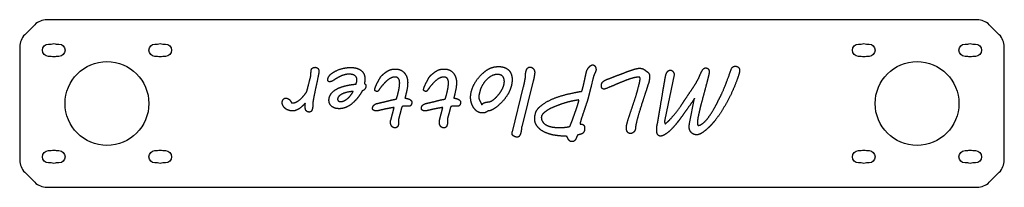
# Model space of a CAD drawing. Header units: millimetres. Extents: x -3 to 279, y -3 to 45.
import ezdxf

# ---------------------------------------------------------------- set-up
doc = ezdxf.new("R2010")
doc.units = ezdxf.units.MM

msp = doc.modelspace()

# ---------------------------------------------------------------- linework, layer by layer
for p, q in [((80.42, 29.07), (80.42, 29.4)), ((141.85, 28.49), (141.85, 28.8)), ((184.48, 29.19), (181.79, 16.42)), ((138.1, 12.9), (141.33, 25.86)), ((144.1, 27.53), (140.77, 14.28)), ((161.17, 28.03), (160.67, 25.97)), ((174.02, 24.97), (174.25, 25.86)), ((177.04, 26.57), (176.31, 24.38)), ((157.35, 24.4), (157.73, 24.44)), ((103.27, 16.24), (104.21, 19.86)), ((108.52, 20.19), (106.79, 20.19)), ((117.25, 16.24), (118.19, 19.86)), ((122.5, 20.19), (120.77, 20.19)), ((188.85, 15.26), (190.29, 22.49)), ((144.6, 17.65), (144.71, 18.11)), ((105.54, 15.59), (105.54, 15.47)), ((119.52, 15.59), (119.52, 15.47)), ((157.5, 15.36), (157.5, 15.26)), ((185.62, 15.9), (185.4, 15.61))]:
    msp.add_line(p, q)
for points in [[(274.71, -1.54), (277.54, 1.29, 0.198912), (279, 4.83), (279, 37.17, 0.198912), (277.54, 40.71), (274.71, 43.54, 0.198912), (271.17, 45), (4.83, 45, 0.198912), (1.29, 43.54), (-1.54, 40.71, 0.198912), (-3, 37.17), (-3, 4.83, 0.198912), (-1.54, 1.29), (1.29, -1.54, 0.198912), (4.83, -3), (271.17, -3, 0.198912)], [(8.25, 34.5), (7.49, 34.5, -0.202721), (6.01, 34.5), (5.25, 34.5, -1), (5.25, 38), (6.01, 38, -0.202721), (7.49, 38), (8.25, 38, -1)], [(38.75, 34.5), (37.99, 34.5, -0.202721), (36.51, 34.5), (35.75, 34.5, -1), (35.75, 38), (36.51, 38, -0.202721), (37.99, 38), (38.75, 38, -1)], [(240.25, 38, -1), (240.25, 34.5), (239.49, 34.5, -0.202721), (238.01, 34.5), (237.25, 34.5, -1), (237.25, 38), (238.01, 38, -0.202721), (239.49, 38)], [(268.51, 34.5), (267.75, 34.5, -1), (267.75, 38), (268.51, 38, -0.202721), (269.99, 38), (270.75, 38, -1), (270.75, 34.5), (269.99, 34.5, -0.202721)], [(8.25, 4), (7.49, 4, -0.202721), (6.01, 4), (5.25, 4, -1), (5.25, 7.5), (6.01, 7.5, -0.202721), (7.49, 7.5), (8.25, 7.5, -1)], [(38.75, 4), (37.99, 4, -0.202721), (36.51, 4), (35.75, 4, -1), (35.75, 7.5), (36.51, 7.5, -0.202721), (37.99, 7.5), (38.75, 7.5, -1)], [(239.49, 7.5), (240.25, 7.5, -1), (240.25, 4), (239.49, 4, -0.202721), (238.01, 4), (237.25, 4, -1), (237.25, 7.5), (238.01, 7.5, -0.202721)], [(270.75, 4), (269.99, 4, -0.202721), (268.51, 4), (267.75, 4, -1), (267.75, 7.5), (268.51, 7.5, -0.202721), (269.99, 7.5), (270.75, 7.5, -1)]]:
    msp.add_lwpolyline(points, format="xyb", close=True)
for centre in [(22, 21), (254, 21)]:
    msp.add_circle(centre, 12)
for points in [[(80.6, 30.9), (80.75, 31.09), (81.27, 31.36), (81.62, 31.36)], [(81.62, 31.36), (82.17, 31.36), (82.71, 30.65), (82.71, 30.17)], [(86.04, 29.34), (87.4, 30.4), (90.23, 31.3), (91.83, 31.3)], [(91.83, 31.3), (92.12, 31.3), (92.98, 31.24), (93.87, 31.01), (94.75, 30.55), (95.44, 29.84), (95.87, 28.78), (95.87, 28.03)], [(130.71, 30.51), (131.4, 31.01), (133.1, 31.57), (134.15, 31.57)], [(134.15, 31.57), (135.15, 31.57), (136.6, 31.03), (137.56, 30.05), (138.04, 28.67), (138.04, 27.84)], [(141.85, 28.8), (141.85, 29.19), (141.96, 30.11), (142.23, 30.9), (142.73, 31.42), (143.15, 31.42)], [(143.15, 31.42), (143.48, 31.42), (144, 31.13), (144.33, 30.65), (144.5, 30.13), (144.5, 29.9)], [(159.33, 30.11), (159.4, 30.36), (159.75, 31.03), (160.21, 31.63), (160.81, 32.05), (161.15, 32.05)], [(161.15, 32.05), (161.37, 32.05), (161.71, 31.8), (161.94, 31.4), (162.06, 30.92), (162.06, 30.72)], [(169.62, 29.59), (170.19, 29.8), (171.54, 30.32), (172.87, 30.78), (174.08, 31.09), (174.48, 31.09)], [(174.48, 31.09), (174.98, 31.09), (175.52, 30.94), (175.98, 30.67), (176.42, 30.28), (176.79, 30.05)], [(191.25, 27.82), (191.46, 28.19), (191.9, 29.32), (192.44, 30.42), (193.04, 31.19), (193.44, 31.19)], [(193.44, 31.19), (193.73, 31.19), (194.12, 31.01), (194.35, 30.72), (194.46, 30.32), (194.46, 30.07)], [(200.87, 30.99), (201, 31.3), (201.58, 31.67), (201.9, 31.67)], [(201.9, 31.67), (202.56, 31.67), (203.19, 30.97), (203.19, 30.42)], [(79.21, 24.36), (79.48, 25.4), (80.1, 27.78), (80.42, 29.07)], [(80.42, 29.4), (80.42, 29.78), (80.48, 30.59), (80.6, 30.9)], [(82.65, 29.72), (82.48, 28.82), (82.04, 26.63), (81.56, 24.42), (81.12, 22.28), (80.98, 21.38)], [(82.71, 30.17), (82.71, 29.94), (82.65, 29.72)], [(85.29, 28.09), (85.35, 28.42), (85.75, 29.09), (86.04, 29.34)], [(91.35, 29.4), (90.75, 29.4), (89.65, 29.13), (88.65, 28.72), (87.77, 28.19), (87.4, 27.97)], [(93.6, 27.82), (93.6, 28.57), (92.4, 29.4), (91.35, 29.4)], [(98.71, 25.13), (98.92, 25.94), (99.77, 27.55), (100.23, 28.38)], [(104.48, 28.57), (103.79, 28.57), (102.46, 27.82), (101.27, 26.67), (100.19, 25.3), (99.73, 24.69)], [(100.23, 28.38), (100.37, 28.65), (100.9, 29.19), (101.48, 29.69), (102.12, 30.15), (102.42, 30.34)], [(102.42, 30.34), (102.92, 30.65), (104.06, 30.88), (104.6, 30.88)], [(105.83, 26.86), (105.83, 27.22), (105.71, 27.84), (105.4, 28.3), (104.87, 28.57), (104.48, 28.57)], [(104.6, 30.88), (105.46, 30.88), (106.75, 30.28), (107.65, 29.22), (108.12, 27.82), (108.12, 27.03)], [(112.69, 25.13), (112.9, 25.94), (113.75, 27.55), (114.21, 28.38)], [(118.46, 28.57), (117.77, 28.57), (116.44, 27.82), (115.25, 26.67), (114.17, 25.3), (113.71, 24.69)], [(114.21, 28.38), (114.35, 28.65), (114.87, 29.19), (115.46, 29.69), (116.1, 30.15), (116.4, 30.34)], [(116.4, 30.34), (116.9, 30.65), (118.04, 30.88), (118.58, 30.88)], [(119.81, 26.86), (119.81, 27.22), (119.69, 27.84), (119.37, 28.3), (118.85, 28.57), (118.46, 28.57)], [(118.58, 30.88), (119.44, 30.88), (120.73, 30.28), (121.62, 29.22), (122.1, 27.82), (122.1, 27.03)], [(126.15, 22.76), (126.15, 23.78), (126.79, 25.9), (127.98, 27.92), (129.67, 29.78), (130.71, 30.51)], [(133.83, 29.32), (132.85, 29.32), (131.17, 28.34), (129.83, 26.84), (128.94, 25.11), (128.77, 24.38)], [(135.81, 27.34), (135.81, 27.76), (135.58, 28.51), (135.1, 29.03), (134.35, 29.32), (133.83, 29.32)], [(141.33, 25.86), (141.52, 26.63), (141.77, 28.03), (141.85, 28.49)], [(144.5, 29.9), (144.5, 29.69), (144.42, 29.09), (144.29, 28.42), (144.17, 27.76), (144.1, 27.53)], [(158.06, 24.67), (158.33, 25.57), (158.62, 26.9), (158.9, 28.13), (159.15, 29.36), (159.33, 30.11)], [(162.02, 30.44), (161.98, 30.22), (161.79, 29.8), (161.54, 29.28), (161.29, 28.57), (161.17, 28.03)], [(162.06, 30.72), (162.06, 30.65), (162.06, 30.51), (162.02, 30.44)], [(165.62, 28.07), (165.83, 28.15), (166.52, 28.4), (167.31, 28.72), (168.17, 29.05), (168.92, 29.32), (169.5, 29.55), (169.62, 29.59)], [(174.31, 28.57), (173.79, 28.57), (172.35, 28.22), (170.83, 27.72), (169.33, 27.11), (168.69, 26.84)], [(174.69, 28.11), (174.69, 28.32), (174.54, 28.57), (174.31, 28.57)], [(176.79, 30.05), (177.12, 29.84), (177.42, 29.13), (177.42, 28.72)], [(177.42, 28.72), (177.42, 28.51), (177.35, 27.97), (177.25, 27.36), (177.12, 26.8), (177.04, 26.57)], [(179.73, 15.55), (179.79, 15.9), (180, 17.26), (180.31, 19.01), (180.65, 21.03), (181, 23.13), (181.33, 25.17), (181.65, 26.94), (181.87, 28.34), (181.96, 28.72)], [(181.96, 28.72), (182, 28.9), (182.17, 29.53), (182.5, 30.11), (183.02, 30.55), (183.42, 30.55)], [(183.42, 30.55), (183.62, 30.55), (184, 30.28), (184.29, 29.88), (184.46, 29.4), (184.48, 29.19)], [(194.29, 28.92), (194.02, 27.78), (193.42, 25.53), (192.79, 23.17), (192.1, 20.65), (191.77, 19.24)], [(194.46, 30.07), (194.46, 29.78), (194.35, 29.19), (194.29, 28.92)], [(203.12, 29.9), (202.87, 28.92), (202, 26.53), (200.85, 23.9), (199.48, 21.22), (197.98, 18.67), (196.42, 16.4), (195.65, 15.53)], [(197.12, 21.88), (197.19, 22.01), (197.42, 22.47), (197.83, 23.28), (198.42, 24.55), (199.19, 26.49), (200.23, 29.17), (200.87, 30.99)], [(203.19, 30.42), (203.19, 30.19), (203.12, 29.9)], [(85.27, 27.72), (85.27, 27.82), (85.27, 28.03), (85.29, 28.09)], [(85.77, 27.22), (85.46, 27.22), (85.27, 27.55), (85.27, 27.72)], [(85.71, 22.78), (85.9, 23.51), (86.87, 24.59), (88.21, 25.4), (89.77, 25.94), (91.33, 26.3), (92.77, 26.51), (93.31, 26.55)], [(87.4, 27.97), (86.94, 27.65), (86.1, 27.22), (85.77, 27.22)], [(93.31, 26.55), (93.42, 26.78), (93.6, 27.49), (93.6, 27.82)], [(96.17, 26.05), (96.17, 25.51), (95.56, 24.74), (95.08, 24.59)], [(95.87, 28.03), (95.87, 27.42), (95.71, 26.67)], [(95.71, 26.67), (95.87, 26.63), (96.17, 26.34), (96.17, 26.05)], [(104.87, 22.24), (105.12, 22.97), (105.48, 24.38), (105.73, 25.61), (105.83, 26.59), (105.83, 26.86)], [(108.12, 27.03), (108.12, 25.94), (107.62, 23.61), (107.35, 22.53)], [(118.85, 22.24), (119.1, 22.97), (119.46, 24.38), (119.71, 25.61), (119.81, 26.59), (119.81, 26.86)], [(122.1, 27.03), (122.1, 25.94), (121.6, 23.61), (121.33, 22.53)], [(131.6, 21.51), (132.04, 21.65), (132.92, 22.24), (133.75, 23.05), (134.52, 23.99), (135.12, 24.94), (135.58, 25.88), (135.67, 26.26)], [(137.81, 26.09), (137.62, 25.3), (136.81, 23.53), (135.48, 21.74), (133.65, 19.99), (132.42, 19.24)], [(135.67, 26.26), (135.75, 26.57), (135.81, 27.09), (135.81, 27.34)], [(138.04, 27.84), (138.04, 27.03), (137.81, 26.09)], [(160.67, 25.97), (160.48, 25.22), (160.08, 23.65), (159.83, 22.67)], [(163.6, 26.03), (163.6, 26.3), (163.71, 26.74), (163.75, 26.88)], [(164.35, 25.11), (164.15, 25.11), (163.85, 25.26), (163.69, 25.51), (163.6, 25.86), (163.6, 26.03)], [(163.75, 26.88), (163.92, 27.11), (164.4, 27.53), (164.94, 27.82), (165.46, 28.03), (165.62, 28.07)], [(168.69, 26.84), (168.35, 26.69), (167.87, 26.49), (167.17, 26.19), (165.98, 25.69), (164.94, 25.26)], [(174.25, 25.86), (174.44, 26.53), (174.69, 27.74), (174.69, 28.11)], [(187.1, 21.42), (187.58, 22.17), (188.67, 23.8), (189.79, 25.44), (190.83, 27.07), (191.25, 27.82)], [(75.15, 21.17), (75.81, 21.17), (77, 21.86), (78.02, 22.82), (78.9, 23.92), (79.21, 24.36)], [(85.58, 21.92), (85.58, 22.38), (85.71, 22.78)], [(92.52, 24.47), (91.58, 24.38), (90.04, 24.05), (88.9, 23.51), (88.19, 22.86), (88.08, 22.49)], [(95.08, 24.59), (94.94, 24.32), (94.35, 23.34), (93.46, 22.19), (92.33, 21.05), (90.98, 20.11), (89.42, 19.51), (88.54, 19.51)], [(88.94, 21.55), (89.5, 21.55), (90.6, 22.13), (91.56, 23.03), (92.31, 24.05), (92.52, 24.47)], [(98.69, 24.99), (98.69, 25.09), (98.71, 25.13)], [(99.33, 24.44), (99.25, 24.44), (99.04, 24.51), (98.83, 24.63), (98.69, 24.84), (98.69, 24.99)], [(99.73, 24.69), (99.58, 24.44), (99.33, 24.44)], [(112.67, 24.99), (112.67, 25.09), (112.69, 25.13)], [(113.31, 24.44), (113.23, 24.44), (113.02, 24.51), (112.81, 24.63), (112.67, 24.84), (112.67, 24.99)], [(113.71, 24.69), (113.56, 24.44), (113.31, 24.44)], [(126.79, 20.19), (126.67, 20.47), (126.42, 21.01), (126.25, 21.63), (126.15, 22.32), (126.15, 22.76)], [(128.77, 24.38), (128.65, 23.94), (128.48, 23.13), (128.48, 22.8)], [(128.48, 22.8), (128.48, 22.47), (128.73, 21.88), (128.92, 21.53)], [(145.87, 19.97), (147.02, 21.01), (149.77, 22.44), (152.75, 23.42), (155.85, 24.11), (157.35, 24.4)], [(159.83, 22.67), (159.62, 21.88), (159.04, 20.15), (158.42, 18.32), (157.77, 16.38), (157.5, 15.36)], [(157.73, 24.44), (158.02, 24.49), (158.06, 24.67)], [(164.94, 25.26), (164.75, 25.19), (164.48, 25.11), (164.35, 25.11)], [(170.83, 14.78), (171.12, 15.97), (171.96, 18.51), (172.83, 21.11), (173.69, 23.72), (174.02, 24.97)], [(176.31, 24.38), (175.73, 22.59), (174.67, 19.3), (173.85, 16.51), (173.37, 14.36), (173.35, 13.74)], [(72.17, 21.28), (72.17, 21.47), (72.31, 21.92), (72.58, 22.3), (72.94, 22.55), (73.17, 22.55)], [(73.17, 19.49), (72.75, 19.8), (72.17, 20.78), (72.17, 21.28)], [(73.17, 22.55), (73.4, 22.55), (74.02, 22.32), (74.23, 22.13)], [(74.23, 22.13), (74.31, 22.07), (74.52, 21.78), (74.69, 21.49), (74.81, 21.26), (74.85, 21.22)], [(74.85, 21.22), (74.92, 21.19), (75.08, 21.17), (75.15, 21.17)], [(78.77, 21.07), (78.42, 20.69), (77.6, 19.9), (76.69, 19.28), (75.67, 18.86), (75.1, 18.86)], [(78.75, 20.32), (78.75, 20.51), (78.77, 20.94), (78.77, 21.07)], [(79.92, 18.55), (79.54, 18.55), (79.08, 18.86), (78.83, 19.34), (78.75, 19.99), (78.75, 20.32)], [(81, 20.94), (81, 20.53), (80.9, 19.74), (80.79, 19.4)], [(80.98, 21.38), (81, 21.26), (81, 21.05), (81, 20.94)], [(88.54, 19.51), (87.79, 19.51), (86.69, 19.88), (85.96, 20.53), (85.58, 21.42), (85.58, 21.92)], [(88.08, 22.49), (88.04, 22.4), (88.04, 22.3), (88.04, 22.24)], [(88.04, 22.24), (88.04, 21.9), (88.56, 21.55), (88.94, 21.55)], [(98.06, 19.61), (98.06, 19.92), (98.31, 20.4), (98.71, 20.76), (99.19, 20.99), (99.44, 21.03)], [(99.44, 21.03), (99.65, 21.07), (100.31, 21.22), (101.1, 21.4), (101.96, 21.61), (102.35, 21.72)], [(104.21, 19.86), (103.52, 19.76), (102.44, 19.55), (101.87, 19.44)], [(102.35, 21.72), (102.94, 21.86), (103.79, 22.07), (104.37, 22.17), (104.75, 22.24), (104.87, 22.24)], [(106.79, 20.19), (106.54, 20.19), (106.35, 19.78), (106.31, 19.57)], [(107.35, 22.53), (107.69, 22.51), (108.4, 22.34), (108.96, 22.03), (109.31, 21.57), (109.31, 21.28)], [(109.31, 21.28), (109.31, 21.15), (109.21, 20.8), (109.02, 20.44), (108.71, 20.19), (108.52, 20.19)], [(112.04, 19.61), (112.04, 19.92), (112.29, 20.4), (112.69, 20.76), (113.17, 20.99), (113.42, 21.03)], [(113.42, 21.03), (113.62, 21.07), (114.29, 21.22), (115.08, 21.4), (115.94, 21.61), (116.33, 21.72)], [(118.19, 19.86), (117.5, 19.76), (116.42, 19.55), (115.85, 19.44)], [(116.33, 21.72), (116.92, 21.86), (117.77, 22.07), (118.35, 22.17), (118.73, 22.24), (118.85, 22.24)], [(120.77, 20.19), (120.52, 20.19), (120.33, 19.78), (120.29, 19.57)], [(121.33, 22.53), (121.67, 22.51), (122.37, 22.34), (122.94, 22.03), (123.29, 21.57), (123.29, 21.28)], [(123.29, 21.28), (123.29, 21.15), (123.19, 20.8), (123, 20.44), (122.69, 20.19), (122.5, 20.19)], [(129.65, 18.28), (128.65, 18.28), (127.25, 19.3), (126.79, 20.19)], [(128.92, 21.53), (129.04, 21.3), (129.27, 20.82), (129.35, 20.59)], [(129.35, 20.59), (129.46, 20.78), (129.69, 21.05), (130.17, 21.26), (130.96, 21.44), (131.6, 21.51)], [(144.71, 18.11), (144.81, 18.65), (145.46, 19.59), (145.87, 19.97)], [(155.02, 21.63), (154.19, 21.47), (152.27, 20.9), (150.37, 20.19), (148.62, 19.4), (147.96, 18.94)], [(154.71, 14.72), (154.81, 14.99), (155.17, 15.9), (155.58, 17.03), (156.04, 18.3), (156.46, 19.51), (156.81, 20.55), (156.9, 20.88)], [(157.04, 22.01), (157, 22.01), (156.58, 21.92), (156, 21.84), (155.33, 21.69), (155.02, 21.63)], [(156.9, 20.88), (156.92, 20.99), (157.02, 21.26), (157.08, 21.55), (157.15, 21.8), (157.15, 21.84)], [(157.15, 21.84), (157.15, 21.9), (157.1, 22.01), (157.04, 22.01)], [(181.85, 15.15), (182.44, 15.59), (183.77, 16.94), (185.12, 18.61), (186.48, 20.49), (187.1, 21.42)], [(190.29, 22.49), (190.1, 22.17), (189.4, 21.15), (188.52, 19.9), (187.56, 18.55), (186.65, 17.28), (185.87, 16.24), (185.62, 15.9)], [(191.35, 14.74), (191.83, 14.74), (192.9, 15.47), (193.98, 16.61), (195.04, 18.11), (196, 19.72), (196.81, 21.26), (197.12, 21.88)], [(74.25, 19.01), (73.98, 19.07), (73.42, 19.28), (73.17, 19.49)], [(75.1, 18.86), (74.9, 18.86), (74.46, 18.92), (74.25, 19.01)], [(80.79, 19.4), (80.65, 18.9), (80.31, 18.55), (79.92, 18.55)], [(99.23, 18.88), (99.02, 18.88), (98.6, 18.94), (98.27, 19.11), (98.06, 19.38), (98.06, 19.61)], [(101.87, 19.44), (101.29, 19.32), (100.42, 19.11), (99.81, 18.97), (99.37, 18.88), (99.23, 18.88)], [(106.31, 19.57), (106.15, 18.82), (105.83, 17.72), (105.62, 16.97), (105.52, 16.49), (105.52, 16.34)], [(113.21, 18.88), (113, 18.88), (112.58, 18.94), (112.25, 19.11), (112.04, 19.38), (112.04, 19.61)], [(115.85, 19.44), (115.27, 19.32), (114.4, 19.11), (113.79, 18.97), (113.35, 18.88), (113.21, 18.88)], [(120.29, 19.57), (120.12, 18.82), (119.81, 17.72), (119.6, 16.97), (119.5, 16.49), (119.5, 16.34)], [(131, 18.84), (130.5, 18.28), (129.65, 18.28)], [(132.42, 19.24), (132.23, 19.13), (131.44, 18.86), (131, 18.84)], [(144.5, 16.59), (144.5, 17.09), (144.6, 17.65)], [(147.96, 18.94), (147.25, 18.47), (146.4, 17.51), (146.4, 16.97)], [(146.4, 16.97), (146.4, 16.65), (146.56, 16.13), (146.67, 15.94)], [(191.77, 19.24), (191.67, 18.84), (191.44, 17.84), (191.23, 16.82), (191.1, 15.86), (191.1, 15.49)], [(103.21, 15.65), (103.21, 15.99), (103.27, 16.24)], [(104.5, 14.03), (104.17, 14.03), (103.67, 14.3), (103.35, 14.78), (103.21, 15.36), (103.21, 15.65)], [(105.4, 14.72), (105.33, 14.47), (104.92, 14.03), (104.5, 14.03)], [(105.54, 15.47), (105.54, 15.36), (105.5, 15.01), (105.4, 14.72)], [(105.52, 16.34), (105.52, 16.17), (105.54, 15.86), (105.54, 15.59)], [(117.19, 15.65), (117.19, 15.99), (117.25, 16.24)], [(118.48, 14.03), (118.15, 14.03), (117.65, 14.3), (117.33, 14.78), (117.19, 15.36), (117.19, 15.65)], [(119.37, 14.72), (119.31, 14.47), (118.9, 14.03), (118.48, 14.03)], [(119.52, 15.47), (119.52, 15.36), (119.48, 15.01), (119.37, 14.72)], [(119.5, 16.34), (119.5, 16.17), (119.52, 15.86), (119.52, 15.59)], [(140.77, 14.28), (140.73, 13.84), (140.6, 12.8), (140.31, 11.92), (139.83, 11.34), (139.46, 11.34)], [(149.98, 11.94), (149, 12.13), (147.06, 12.86), (145.5, 14.01), (144.5, 15.57), (144.5, 16.59)], [(146.67, 15.94), (147.06, 15.3), (148.23, 14.57), (149.58, 14.22), (151.08, 14.11), (151.81, 14.11)], [(151.81, 14.11), (152, 14.11), (152.79, 14.15), (153.67, 14.24), (154.4, 14.36), (154.52, 14.44)], [(154.52, 14.44), (154.6, 14.47), (154.69, 14.65), (154.71, 14.72)], [(157.5, 15.26), (157.5, 15.15), (157.62, 15.09), (157.73, 15.09)], [(157.73, 15.09), (158.04, 15.09), (158.48, 14.9), (158.71, 14.59), (158.81, 14.19), (158.81, 13.97)], [(170.75, 14.03), (170.75, 14.26), (170.79, 14.61), (170.83, 14.78)], [(179.44, 13.44), (179.44, 13.99), (179.6, 15.09), (179.73, 15.55)], [(185.4, 15.61), (185.17, 15.32), (184.48, 14.51), (183.67, 13.63), (182.77, 12.78), (181.83, 12.11), (180.94, 11.67), (180.52, 11.67)], [(181.79, 16.42), (181.75, 16.24), (181.69, 15.97), (181.69, 15.84)], [(181.69, 15.84), (181.69, 15.69), (181.75, 15.47), (181.79, 15.36)], [(181.79, 15.36), (181.81, 15.24), (181.85, 15.15)], [(188.73, 14.36), (188.73, 14.59), (188.81, 15.03), (188.85, 15.26)], [(190.96, 12.03), (190.46, 12.03), (189.65, 12.36), (189.06, 12.99), (188.73, 13.86), (188.73, 14.36)], [(195.65, 15.53), (195.44, 15.28), (194.77, 14.55), (193.96, 13.78), (193.06, 13.01), (192.17, 12.4), (191.31, 12.03), (190.96, 12.03)], [(191.1, 15.49), (191.1, 15.15), (191.21, 14.74), (191.35, 14.74)], [(138, 12.38), (138, 12.49), (138.06, 12.76), (138.1, 12.9)], [(139.46, 11.34), (139.25, 11.34), (138.75, 11.51), (138.29, 11.78), (138, 12.15), (138, 12.38)], [(153.75, 11.59), (152.42, 11.63), (150.48, 11.86), (149.98, 11.94)], [(155.12, 10.07), (154.83, 10.07), (154.4, 10.38), (154.08, 10.84), (153.85, 11.36), (153.75, 11.59)], [(156.71, 11.8), (156.56, 11.53), (156.35, 10.92), (156.02, 10.4), (155.52, 10.07), (155.12, 10.07)], [(158.81, 13.97), (158.81, 13.4), (158.54, 12.72), (158.12, 12.34), (157.62, 12.17), (157.15, 12.07), (156.77, 11.94), (156.71, 11.8)], [(171.9, 12.4), (171.58, 12.4), (171.15, 12.69), (170.87, 13.15), (170.75, 13.74), (170.75, 14.03)], [(173.35, 13.74), (173.21, 13.13), (172.42, 12.4), (171.9, 12.4)], [(180.52, 11.67), (180.21, 11.67), (179.79, 11.97), (179.54, 12.44), (179.44, 13.09), (179.44, 13.44)]]:
    msp.add_open_spline(points, degree=2)

doc.saveas('drawing.dxf')
